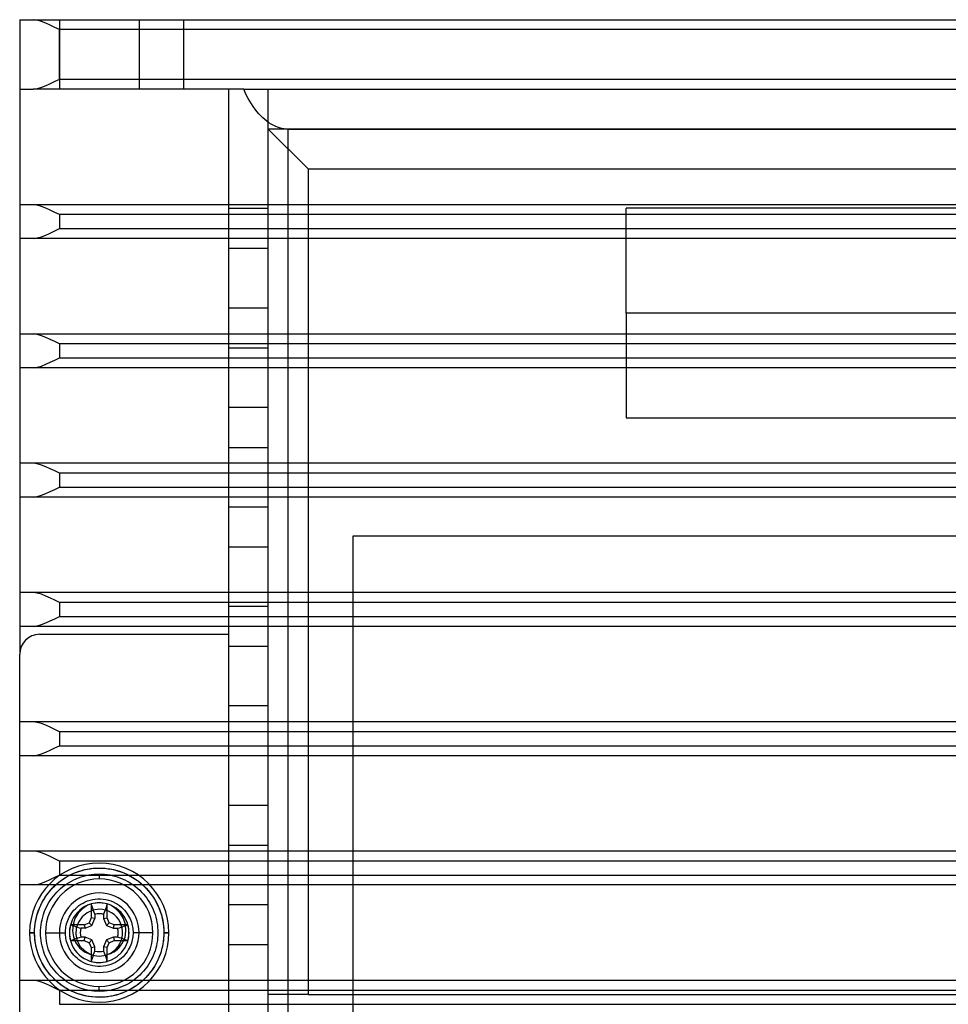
# Model space of a CAD drawing. Header units: millimetres. Extents: x -76 to 76, y -48 to 50.
# Tile 2 of 16: x -76 to -29, y 0 to 50. Entities that reach past the tile are written whole.
import ezdxf

# ---------------------------------------------------------------- set-up
doc = ezdxf.new("R2010")
doc.units = ezdxf.units.MM
doc.layers.add('MAIN-1', color=7, linetype='Continuous')
doc.layers.add('MAIN-2', color=7, linetype='Continuous')

msp = doc.modelspace()

# ---------------------------------------------------------------- linework, layer by layer
at = {"layer": 'MAIN-1'}
for p, q in [((-75.5, 49.5), (-75.5, 46)), ((-75.5, 49.5), (-74.823, 49.5)), ((-74.823, 49.5), (74.823, 49.5)), ((-74.621, 49.475), (-74.823, 49.5)), ((-74.406, 49.412), (-74.621, 49.475)), ((-74.185, 49.326), (-74.406, 49.412)), ((-73.959, 49.225), (-74.185, 49.326)), ((-73.73, 49.115), (-73.959, 49.225)), ((-73.5, 49), (-73.73, 49.115)), ((-73.5, 46.5), (-73.5, 49)), ((73.5, 49), (-73.5, 49)), ((-74.406, 46.088), (-74.621, 46.025)), ((-74.185, 46.174), (-74.406, 46.088)), ((-73.959, 46.275), (-74.185, 46.174)), ((-73.73, 46.385), (-73.959, 46.275)), ((-73.5, 46.5), (-73.73, 46.385)), ((73.5, 46.5), (-73.5, 46.5)), ((-75.5, 46), (-75.5, 17.6)), ((-75.5, 46), (-74.823, 46)), ((-74.621, 46.025), (-74.823, 46)), ((-64.592, 46), (-74.823, 46)), ((-65, 46), (-65, -43)), ((-64.236, 46), (-64.598, 46)), ((-64.163, 45.843), (-64.236, 46)), ((-64.236, 46), (64.236, 46)), ((-64.087, 45.691), (-64.163, 45.843)), ((-64.008, 45.543), (-64.087, 45.691)), ((-63.926, 45.4), (-64.008, 45.543)), ((-63.841, 45.262), (-63.926, 45.4)), ((-63.753, 45.131), (-63.841, 45.262)), ((-63.662, 45.005), (-63.753, 45.131)), ((-63.569, 44.886), (-63.662, 45.005)), ((-63.473, 44.773), (-63.569, 44.886)), ((-63.375, 44.668), (-63.473, 44.773)), ((-63.275, 44.569), (-63.375, 44.668)), ((-63.174, 44.478), (-63.275, 44.569)), ((-63.07, 44.395), (-63.174, 44.478)), ((-62.966, 44.319), (-63.07, 44.395)), ((-62.86, 44.252), (-62.966, 44.319)), ((-62.754, 44.192), (-62.86, 44.252)), ((-62.646, 44.141), (-62.754, 44.192)), ((-62.538, 44.097), (-62.646, 44.141)), ((-62.43, 44.062), (-62.538, 44.097)), ((-62.322, 44.035), (-62.43, 44.062)), ((-62.214, 44.015), (-62.322, 44.035)), ((-62.107, 44.004), (-62.214, 44.015)), ((-62, 44), (-62.107, 44.004)), ((-62, -43), (-62, 44)), ((-62, 44), (62, 44)), ((-74.5, 18.6), (-65, 18.6)), ((-75.5, -10.4), (-75.5, 17.6)), ((-73.188, 6.377), (-73.04, 6.462)), ((-73.04, 6.462), (-72.888, 6.538)), ((-72.888, 6.538), (-72.735, 6.606)), ((-72.735, 6.606), (-72.58, 6.665)), ((-72.58, 6.665), (-72.424, 6.716)), ((-72.424, 6.716), (-72.267, 6.758)), ((-72.411, 6.406), (-72.285, 6.444)), ((-72.285, 6.444), (-72.157, 6.477)), ((-72.267, 6.758), (-72.111, 6.792)), ((-72.157, 6.477), (-72.028, 6.503)), ((-72.111, 6.792), (-71.956, 6.818)), ((-72.028, 6.503), (-71.898, 6.524)), ((-71.956, 6.818), (-71.802, 6.836)), ((-71.898, 6.524), (-71.767, 6.538)), ((-71.802, 6.836), (-71.65, 6.847)), ((-71.767, 6.538), (-71.634, 6.547)), ((-71.65, 6.847), (-71.5, 6.85)), ((-71.634, 6.547), (-71.5, 6.55)), ((-71.5, 6.85), (-71.35, 6.847)), ((-71.5, 6.55), (-71.367, 6.547)), ((-71.5, 6.55), (-71.5, 6.3)), ((-71.367, 6.547), (-71.235, 6.538)), ((-71.35, 6.847), (-71.198, 6.836)), ((-71.235, 6.538), (-71.104, 6.524)), ((-71.198, 6.836), (-71.044, 6.818)), ((-71.104, 6.524), (-70.974, 6.503)), ((-71.044, 6.818), (-70.889, 6.792)), ((-70.974, 6.503), (-70.845, 6.477)), ((-70.889, 6.792), (-70.733, 6.758)), ((-70.845, 6.477), (-70.717, 6.444)), ((-70.733, 6.758), (-70.576, 6.716)), ((-70.717, 6.444), (-70.59, 6.406)), ((-70.576, 6.716), (-70.42, 6.665)), ((-70.42, 6.665), (-70.265, 6.606)), ((-70.265, 6.606), (-70.112, 6.538)), ((-70.112, 6.538), (-69.96, 6.462)), ((-69.96, 6.462), (-69.812, 6.377)), ((-73.859, 5.836), (-73.736, 5.959)), ((-73.736, 5.959), (-73.607, 6.075)), ((-73.607, 6.075), (-73.472, 6.183)), ((-73.472, 6.183), (-73.332, 6.284)), ((-73.339, 5.907), (-73.235, 5.987)), ((-73.332, 6.284), (-73.188, 6.377)), ((-73.235, 5.987), (-73.127, 6.062)), ((-73.127, 6.062), (-73.015, 6.132)), ((-73.015, 6.132), (-72.9, 6.197)), ((-72.9, 6.197), (-72.781, 6.257)), ((-72.781, 6.257), (-72.66, 6.312)), ((-72.66, 6.312), (-72.536, 6.362)), ((-72.536, 6.362), (-72.411, 6.406)), ((-70.59, 6.406), (-70.464, 6.362)), ((-70.464, 6.362), (-70.34, 6.313)), ((-70.34, 6.313), (-70.219, 6.258)), ((-70.219, 6.258), (-70.102, 6.198)), ((-70.102, 6.198), (-69.987, 6.133)), ((-69.987, 6.133), (-69.876, 6.063)), ((-69.876, 6.063), (-69.767, 5.988)), ((-69.812, 6.377), (-69.668, 6.284)), ((-69.767, 5.988), (-69.662, 5.908)), ((-69.668, 6.284), (-69.528, 6.183)), ((-69.528, 6.183), (-69.393, 6.075)), ((-69.393, 6.075), (-69.264, 5.959)), ((-69.264, 5.959), (-69.141, 5.836)), ((-74.184, 5.432), (-74.083, 5.572)), ((-74.083, 5.572), (-73.975, 5.707)), ((-73.975, 5.707), (-73.859, 5.836)), ((-73.808, 5.438), (-73.723, 5.54)), ((-73.723, 5.54), (-73.633, 5.638)), ((-73.633, 5.638), (-73.538, 5.733)), ((-73.538, 5.733), (-73.441, 5.822)), ((-73.441, 5.822), (-73.339, 5.907)), ((-69.662, 5.908), (-69.56, 5.823)), ((-69.56, 5.823), (-69.462, 5.733)), ((-69.462, 5.733), (-69.367, 5.638)), ((-69.367, 5.638), (-69.278, 5.541)), ((-69.278, 5.541), (-69.193, 5.439)), ((-69.141, 5.836), (-69.025, 5.707)), ((-69.025, 5.707), (-68.917, 5.572)), ((-68.917, 5.572), (-68.816, 5.432)), ((-74.506, 4.835), (-74.438, 4.988)), ((-74.438, 4.988), (-74.362, 5.14)), ((-74.362, 5.14), (-74.277, 5.288)), ((-74.277, 5.288), (-74.184, 5.432)), ((-74.158, 4.881), (-74.098, 4.998)), ((-74.098, 4.998), (-74.033, 5.113)), ((-74.033, 5.113), (-73.963, 5.224)), ((-73.963, 5.224), (-73.888, 5.333)), ((-73.888, 5.333), (-73.808, 5.438)), ((-72.612, 4.886), (-72.52, 4.96)), ((-72.52, 4.96), (-72.42, 5.029)), ((-72.42, 5.029), (-72.314, 5.093)), ((-72.314, 5.093), (-72.201, 5.149)), ((-72.201, 5.149), (-72.082, 5.197)), ((-72.082, 5.197), (-71.958, 5.237)), ((-71.958, 5.237), (-71.83, 5.268)), ((-71.87, 4.959), (-71.9, 5.046)), ((-71.9, 5.046), (-71.9, 4.35)), ((-71.841, 4.873), (-71.87, 4.959)), ((-71.83, 5.268), (-71.699, 5.288)), ((-71.699, 5.288), (-71.567, 5.299)), ((-71.567, 5.299), (-71.433, 5.299)), ((-71.433, 5.299), (-71.301, 5.288)), ((-71.301, 5.288), (-71.17, 5.268)), ((-71.17, 5.268), (-71.042, 5.237)), ((-71.13, 4.959), (-71.159, 4.873)), ((-71.1, 5.046), (-71.13, 4.959)), ((-71.1, 4.35), (-71.1, 5.046)), ((-71.042, 5.237), (-70.918, 5.197)), ((-70.918, 5.197), (-70.799, 5.149)), ((-70.799, 5.149), (-70.686, 5.093)), ((-70.686, 5.093), (-70.58, 5.029)), ((-70.58, 5.029), (-70.48, 4.96)), ((-70.48, 4.96), (-70.388, 4.886)), ((-69.193, 5.439), (-69.113, 5.335)), ((-69.113, 5.335), (-69.038, 5.227)), ((-69.038, 5.227), (-68.968, 5.115)), ((-68.968, 5.115), (-68.903, 5)), ((-68.903, 5), (-68.843, 4.881)), ((-68.816, 5.432), (-68.723, 5.288)), ((-68.723, 5.288), (-68.638, 5.14)), ((-68.638, 5.14), (-68.562, 4.988)), ((-68.562, 4.988), (-68.494, 4.835)), ((-74.658, 4.367), (-74.616, 4.524)), ((-74.616, 4.524), (-74.565, 4.68)), ((-74.565, 4.68), (-74.506, 4.835)), ((-74.344, 4.383), (-74.306, 4.51)), ((-74.306, 4.51), (-74.262, 4.636)), ((-74.262, 4.636), (-74.213, 4.76)), ((-74.213, 4.76), (-74.158, 4.881)), ((-73.009, 4.383), (-72.961, 4.469)), ((-72.961, 4.469), (-72.906, 4.556)), ((-72.906, 4.556), (-72.844, 4.641)), ((-72.844, 4.641), (-72.774, 4.725)), ((-72.774, 4.725), (-72.697, 4.807)), ((-72.697, 4.807), (-72.612, 4.886)), ((-71.811, 4.787), (-71.841, 4.873)), ((-71.781, 4.7), (-71.811, 4.787)), ((-71.751, 4.614), (-71.781, 4.7)), ((-71.722, 4.527), (-71.751, 4.614)), ((-71.722, 4.527), (-71.722, 4.314)), ((-71.249, 4.614), (-71.278, 4.527)), ((-71.278, 4.527), (-71.278, 4.314)), ((-71.219, 4.7), (-71.249, 4.614)), ((-71.189, 4.787), (-71.219, 4.7)), ((-71.159, 4.873), (-71.189, 4.787)), ((-70.388, 4.886), (-70.303, 4.807)), ((-70.303, 4.807), (-70.226, 4.725)), ((-70.226, 4.725), (-70.156, 4.641)), ((-70.156, 4.641), (-70.094, 4.556)), ((-70.094, 4.556), (-70.039, 4.469)), ((-70.039, 4.469), (-69.991, 4.383)), ((-68.843, 4.881), (-68.788, 4.76)), ((-68.788, 4.76), (-68.738, 4.636)), ((-68.738, 4.636), (-68.694, 4.511)), ((-68.694, 4.511), (-68.656, 4.384)), ((-68.494, 4.835), (-68.435, 4.68)), ((-68.435, 4.68), (-68.384, 4.524)), ((-68.384, 4.524), (-68.342, 4.367)), ((-74.736, 3.902), (-74.718, 4.056)), ((-74.718, 4.056), (-74.692, 4.211)), ((-74.692, 4.211), (-74.658, 4.367)), ((-74.438, 3.865), (-74.424, 3.996)), ((-74.424, 3.996), (-74.403, 4.126)), ((-74.403, 4.126), (-74.377, 4.255)), ((-74.377, 4.255), (-74.344, 4.383)), ((-73.176, 3.887), (-73.16, 3.965)), ((-73.16, 3.965), (-73.141, 4.045)), ((-73.141, 4.045), (-73.116, 4.128)), ((-73.116, 4.128), (-73.086, 4.211)), ((-73.086, 4.211), (-73.051, 4.297)), ((-73.051, 4.297), (-73.009, 4.383)), ((-72.25, 4), (-72.946, 4)), ((-72.946, 4), (-72.859, 3.97)), ((-72.859, 3.97), (-72.773, 3.941)), ((-72.25, 4), (-72.003, 4.103)), ((-72.25, 4), (-72.214, 3.822)), ((-72.214, 3.822), (-71.866, 3.966)), ((-71.9, 4.35), (-72.003, 4.103)), ((-71.866, 3.966), (-72.003, 4.103)), ((-71.722, 4.314), (-71.9, 4.35)), ((-71.866, 3.966), (-71.722, 4.314)), ((-71.278, 4.314), (-71.1, 4.35)), ((-71.278, 4.314), (-71.134, 3.966)), ((-71.134, 3.966), (-70.997, 4.103)), ((-71.134, 3.966), (-70.786, 3.822)), ((-70.997, 4.103), (-71.1, 4.35)), ((-70.75, 4), (-70.997, 4.103)), ((-70.786, 3.822), (-70.75, 4)), ((-70.054, 4), (-70.75, 4)), ((-70.227, 3.941), (-70.141, 3.97)), ((-70.141, 3.97), (-70.054, 4)), ((-69.991, 4.383), (-69.949, 4.297)), ((-69.949, 4.297), (-69.914, 4.211)), ((-69.914, 4.211), (-69.884, 4.128)), ((-69.884, 4.128), (-69.859, 4.045)), ((-69.859, 4.045), (-69.84, 3.965)), ((-69.84, 3.965), (-69.824, 3.887)), ((-68.656, 4.384), (-68.623, 4.257)), ((-68.623, 4.257), (-68.597, 4.128)), ((-68.597, 4.128), (-68.576, 3.998)), ((-68.576, 3.998), (-68.562, 3.866)), ((-68.342, 4.367), (-68.308, 4.211)), ((-68.308, 4.211), (-68.282, 4.056)), ((-68.282, 4.056), (-68.264, 3.902)), ((-75, 3.6), (-74.75, 3.6)), ((-74.75, 3.6), (-74.747, 3.75)), ((-74.747, 3.47), (-74.75, 3.6)), ((-74.747, 3.75), (-74.736, 3.902)), ((-74.739, 3.335), (-74.747, 3.47)), ((-74.45, 3.6), (-74.447, 3.733)), ((-74.447, 3.466), (-74.45, 3.6)), ((-74.447, 3.733), (-74.438, 3.865)), ((-74.438, 3.334), (-74.447, 3.466)), ((-74.2, 3.6), (-73.2, 3.6)), ((-73.2, 3.6), (-73.199, 3.668)), ((-73.199, 3.532), (-73.2, 3.6)), ((-73.199, 3.668), (-73.194, 3.739)), ((-73.194, 3.461), (-73.199, 3.532)), ((-73.194, 3.739), (-73.187, 3.812)), ((-73.187, 3.812), (-73.176, 3.887)), ((-72.773, 3.941), (-72.687, 3.911)), ((-72.687, 3.911), (-72.6, 3.881)), ((-72.6, 3.881), (-72.514, 3.851)), ((-72.514, 3.851), (-72.427, 3.822)), ((-72.214, 3.822), (-72.427, 3.822)), ((-70.786, 3.822), (-70.573, 3.822)), ((-70.573, 3.822), (-70.486, 3.851)), ((-70.486, 3.851), (-70.4, 3.881)), ((-70.4, 3.881), (-70.313, 3.911)), ((-70.313, 3.911), (-70.227, 3.941)), ((-69.824, 3.887), (-69.813, 3.812)), ((-69.813, 3.812), (-69.806, 3.739)), ((-69.806, 3.739), (-69.801, 3.668)), ((-69.801, 3.532), (-69.806, 3.461)), ((-69.801, 3.668), (-69.8, 3.6)), ((-69.8, 3.6), (-69.801, 3.532)), ((-68.8, 3.6), (-69.8, 3.6)), ((-68.562, 3.866), (-68.553, 3.734)), ((-68.553, 3.467), (-68.562, 3.335)), ((-68.553, 3.734), (-68.55, 3.6)), ((-68.55, 3.6), (-68.553, 3.467)), ((-68.264, 3.902), (-68.253, 3.75)), ((-68.253, 3.47), (-68.261, 3.335)), ((-68.253, 3.75), (-68.25, 3.6)), ((-68.25, 3.6), (-68.253, 3.47)), ((-68, 3.6), (-68.25, 3.6)), ((-74.725, 3.195), (-74.739, 3.335)), ((-74.703, 3.051), (-74.725, 3.195)), ((-74.674, 2.902), (-74.703, 3.051)), ((-74.424, 3.202), (-74.438, 3.334)), ((-74.403, 3.072), (-74.424, 3.202)), ((-74.377, 2.943), (-74.403, 3.072)), ((-73.187, 3.388), (-73.194, 3.461)), ((-73.176, 3.313), (-73.187, 3.388)), ((-73.16, 3.235), (-73.176, 3.313)), ((-73.141, 3.155), (-73.16, 3.235)), ((-73.116, 3.072), (-73.141, 3.155)), ((-73.086, 2.989), (-73.116, 3.072)), ((-73.051, 2.903), (-73.086, 2.989)), ((-72.859, 3.23), (-72.946, 3.2)), ((-72.946, 3.2), (-72.25, 3.2)), ((-72.773, 3.259), (-72.859, 3.23)), ((-72.687, 3.289), (-72.773, 3.259)), ((-72.6, 3.319), (-72.687, 3.289)), ((-72.514, 3.349), (-72.6, 3.319)), ((-72.427, 3.378), (-72.514, 3.349)), ((-72.214, 3.378), (-72.427, 3.378)), ((-72.25, 3.2), (-72.214, 3.378)), ((-72.25, 3.2), (-72.003, 3.097)), ((-71.866, 3.234), (-72.214, 3.378)), ((-72.003, 3.097), (-71.866, 3.234)), ((-72.003, 3.097), (-71.9, 2.85)), ((-71.722, 2.886), (-71.866, 3.234)), ((-71.134, 3.234), (-71.278, 2.886)), ((-70.786, 3.378), (-71.134, 3.234)), ((-70.997, 3.097), (-71.134, 3.234)), ((-71.1, 2.85), (-70.997, 3.097)), ((-70.997, 3.097), (-70.75, 3.2)), ((-70.786, 3.378), (-70.75, 3.2)), ((-70.573, 3.378), (-70.786, 3.378)), ((-70.75, 3.2), (-70.054, 3.2)), ((-70.486, 3.349), (-70.573, 3.378)), ((-70.4, 3.319), (-70.486, 3.349)), ((-70.313, 3.289), (-70.4, 3.319)), ((-70.227, 3.259), (-70.313, 3.289)), ((-70.141, 3.23), (-70.227, 3.259)), ((-70.054, 3.2), (-70.141, 3.23)), ((-69.914, 2.989), (-69.949, 2.903)), ((-69.884, 3.072), (-69.914, 2.989)), ((-69.859, 3.155), (-69.884, 3.072)), ((-69.84, 3.235), (-69.859, 3.155)), ((-69.824, 3.313), (-69.84, 3.235)), ((-69.813, 3.388), (-69.824, 3.313)), ((-69.806, 3.461), (-69.813, 3.388)), ((-68.597, 3.074), (-68.623, 2.945)), ((-68.576, 3.204), (-68.597, 3.074)), ((-68.562, 3.335), (-68.576, 3.204)), ((-68.297, 3.051), (-68.326, 2.902)), ((-68.275, 3.195), (-68.297, 3.051)), ((-68.261, 3.335), (-68.275, 3.195)), ((-74.636, 2.748), (-74.674, 2.902)), ((-74.59, 2.591), (-74.636, 2.748)), ((-74.533, 2.431), (-74.59, 2.591)), ((-74.344, 2.816), (-74.377, 2.943)), ((-74.306, 2.689), (-74.344, 2.816)), ((-74.262, 2.564), (-74.306, 2.689)), ((-74.212, 2.44), (-74.262, 2.564)), ((-73.009, 2.817), (-73.051, 2.903)), ((-72.961, 2.731), (-73.009, 2.817)), ((-72.906, 2.644), (-72.961, 2.731)), ((-72.844, 2.559), (-72.906, 2.644)), ((-72.774, 2.475), (-72.844, 2.559)), ((-71.9, 2.85), (-71.722, 2.886)), ((-71.9, 2.85), (-71.9, 2.154)), ((-71.811, 2.413), (-71.781, 2.5)), ((-71.781, 2.5), (-71.751, 2.586)), ((-71.751, 2.586), (-71.722, 2.673)), ((-71.722, 2.673), (-71.722, 2.886)), ((-71.278, 2.886), (-71.278, 2.673)), ((-71.1, 2.85), (-71.278, 2.886)), ((-71.278, 2.673), (-71.249, 2.586)), ((-71.249, 2.586), (-71.219, 2.5)), ((-71.219, 2.5), (-71.189, 2.413)), ((-71.1, 2.154), (-71.1, 2.85)), ((-70.156, 2.559), (-70.226, 2.475)), ((-70.094, 2.644), (-70.156, 2.559)), ((-70.039, 2.731), (-70.094, 2.644)), ((-69.991, 2.817), (-70.039, 2.731)), ((-69.949, 2.903), (-69.991, 2.817)), ((-68.738, 2.564), (-68.787, 2.44)), ((-68.694, 2.69), (-68.738, 2.564)), ((-68.656, 2.817), (-68.694, 2.69)), ((-68.623, 2.945), (-68.656, 2.817)), ((-68.41, 2.591), (-68.467, 2.431)), ((-68.364, 2.748), (-68.41, 2.591)), ((-68.326, 2.902), (-68.364, 2.748)), ((-74.465, 2.268), (-74.533, 2.431)), ((-74.385, 2.104), (-74.465, 2.268)), ((-74.293, 1.938), (-74.385, 2.104)), ((-74.157, 2.319), (-74.212, 2.44)), ((-74.097, 2.2), (-74.157, 2.319)), ((-74.032, 2.085), (-74.097, 2.2)), ((-73.962, 1.973), (-74.032, 2.085)), ((-72.697, 2.393), (-72.774, 2.475)), ((-72.612, 2.314), (-72.697, 2.393)), ((-72.52, 2.24), (-72.612, 2.314)), ((-72.42, 2.171), (-72.52, 2.24)), ((-72.314, 2.107), (-72.42, 2.171)), ((-72.201, 2.051), (-72.314, 2.107)), ((-72.082, 2.003), (-72.201, 2.051)), ((-71.958, 1.963), (-72.082, 2.003)), ((-71.9, 2.154), (-71.87, 2.241)), ((-71.87, 2.241), (-71.841, 2.327)), ((-71.841, 2.327), (-71.811, 2.413)), ((-71.189, 2.413), (-71.159, 2.327)), ((-71.159, 2.327), (-71.13, 2.241)), ((-71.13, 2.241), (-71.1, 2.154)), ((-70.918, 2.003), (-71.042, 1.963)), ((-70.799, 2.051), (-70.918, 2.003)), ((-70.686, 2.107), (-70.799, 2.051)), ((-70.58, 2.171), (-70.686, 2.107)), ((-70.48, 2.24), (-70.58, 2.171)), ((-70.388, 2.314), (-70.48, 2.24)), ((-70.303, 2.393), (-70.388, 2.314)), ((-70.226, 2.475), (-70.303, 2.393)), ((-68.967, 2.087), (-69.037, 1.976)), ((-68.902, 2.202), (-68.967, 2.087)), ((-68.842, 2.319), (-68.902, 2.202)), ((-68.787, 2.44), (-68.842, 2.319)), ((-68.615, 2.104), (-68.707, 1.938)), ((-68.535, 2.268), (-68.615, 2.104)), ((-68.467, 2.431), (-68.535, 2.268)), ((-74.188, 1.773), (-74.293, 1.938)), ((-74.069, 1.609), (-74.188, 1.773)), ((-73.936, 1.449), (-74.069, 1.609)), ((-73.887, 1.865), (-73.962, 1.973)), ((-73.807, 1.761), (-73.887, 1.865)), ((-73.722, 1.659), (-73.807, 1.761)), ((-73.633, 1.562), (-73.722, 1.659)), ((-73.538, 1.467), (-73.633, 1.562)), ((-71.83, 1.932), (-71.958, 1.963)), ((-71.699, 1.912), (-71.83, 1.932)), ((-71.567, 1.901), (-71.699, 1.912)), ((-71.433, 1.901), (-71.567, 1.901)), ((-71.301, 1.912), (-71.433, 1.901)), ((-71.17, 1.932), (-71.301, 1.912)), ((-71.042, 1.963), (-71.17, 1.932)), ((-69.367, 1.562), (-69.462, 1.467)), ((-69.277, 1.66), (-69.367, 1.562)), ((-69.192, 1.762), (-69.277, 1.66)), ((-69.112, 1.867), (-69.192, 1.762)), ((-69.037, 1.976), (-69.112, 1.867)), ((-68.931, 1.609), (-69.064, 1.449)), ((-68.812, 1.773), (-68.931, 1.609)), ((-68.707, 1.938), (-68.812, 1.773)), ((-73.788, 1.292), (-73.936, 1.449)), ((-73.626, 1.142), (-73.788, 1.292)), ((-73.45, 1), (-73.626, 1.142)), ((-73.44, 1.377), (-73.538, 1.467)), ((-73.26, 0.868), (-73.45, 1)), ((-73.338, 1.292), (-73.44, 1.377)), ((-73.233, 1.212), (-73.338, 1.292)), ((-73.124, 1.137), (-73.233, 1.212)), ((-73.013, 1.067), (-73.124, 1.137)), ((-72.898, 1.002), (-73.013, 1.067)), ((-72.781, 0.942), (-72.898, 1.002)), ((-70.1, 1.003), (-70.219, 0.943)), ((-69.985, 1.068), (-70.1, 1.003)), ((-69.873, 1.138), (-69.985, 1.068)), ((-69.765, 1.213), (-69.873, 1.138)), ((-69.661, 1.293), (-69.765, 1.213)), ((-69.55, 1), (-69.74, 0.868)), ((-69.559, 1.378), (-69.661, 1.293)), ((-69.462, 1.467), (-69.559, 1.378)), ((-69.374, 1.142), (-69.55, 1)), ((-69.212, 1.292), (-69.374, 1.142)), ((-69.064, 1.449), (-69.212, 1.292)), ((-73.056, 0.747), (-73.26, 0.868)), ((-72.84, 0.639), (-73.056, 0.747)), ((-72.612, 0.546), (-72.84, 0.639)), ((-72.66, 0.887), (-72.781, 0.942)), ((-72.536, 0.838), (-72.66, 0.887)), ((-72.376, 0.47), (-72.612, 0.546)), ((-72.41, 0.794), (-72.536, 0.838)), ((-72.283, 0.756), (-72.41, 0.794)), ((-72.155, 0.723), (-72.283, 0.756)), ((-72.026, 0.697), (-72.155, 0.723)), ((-71.896, 0.676), (-72.026, 0.697)), ((-71.765, 0.662), (-71.896, 0.676)), ((-71.633, 0.653), (-71.765, 0.662)), ((-71.5, 0.65), (-71.633, 0.653)), ((-71.5, 0.65), (-71.5, 0.9)), ((-71.366, 0.653), (-71.5, 0.65)), ((-71.233, 0.662), (-71.366, 0.653)), ((-71.102, 0.676), (-71.233, 0.662)), ((-70.972, 0.697), (-71.102, 0.676)), ((-70.843, 0.723), (-70.972, 0.697)), ((-70.715, 0.756), (-70.843, 0.723)), ((-70.589, 0.794), (-70.715, 0.756)), ((-70.388, 0.546), (-70.624, 0.47)), ((-70.464, 0.838), (-70.589, 0.794)), ((-70.34, 0.888), (-70.464, 0.838)), ((-70.16, 0.639), (-70.388, 0.546)), ((-70.219, 0.943), (-70.34, 0.888)), ((-69.944, 0.747), (-70.16, 0.639)), ((-69.74, 0.868), (-69.944, 0.747)), ((-72.131, 0.412), (-72.376, 0.47)), ((-71.881, 0.372), (-72.131, 0.412)), ((-71.627, 0.352), (-71.881, 0.372)), ((-71.373, 0.352), (-71.627, 0.352)), ((-71.119, 0.372), (-71.373, 0.352)), ((-70.869, 0.412), (-71.119, 0.372)), ((-70.624, 0.47), (-70.869, 0.412))]:
    msp.add_line(p, q, dxfattribs=at)
for centre, radius, start, end in [((-74.5, 17.6), 1, 90, 180), ((-71.5, 3.6), 3.5, 90, 180), ((-71.5, 3.6), 3.5, 0, 90), ((-71.5, 3.6), 2.7, 90, 180), ((-71.5, 3.6), 2.7, 0, 90), ((-71.5, 3.6), 1.5, 90, 105.466), ((-71.5, 3.6), 1.5, 74.534, 90), ((-71.5, 3.6), 0.953, 90, 103.4357), ((-71.5, 3.6), 0.953, 76.5643, 90), ((-71.5, 3.6), 1.5, 164.534, 195.466), ((-71.5, 3.6), 1.5, 344.534, 15.466), ((-71.5, 3.6), 3.5, 180, 270), ((-71.5, 3.6), 2.7, 180, 270), ((-71.5, 3.6), 0.953, 166.5643, 193.4357), ((-71.5, 3.6), 3.5, 270, 0), ((-71.5, 3.6), 2.7, 270, 0), ((-71.5, 3.6), 0.953, 346.5643, 13.4357), ((-71.5, 3.6), 0.953, 256.5643, 283.4357), ((-71.5, 3.6), 1.5, 254.534, 285.466)]:
    msp.add_arc(centre, radius, start, end, dxfattribs=at)
at = {"layer": 'MAIN-2'}
for p, q in [((-75.5, 49.5), (-75.5, 49.5)), ((-75.5, 49.5), (-75.5, 49.5)), ((-73.5, 49.5), (-73.5, 46)), ((-69.5, 49.5), (-69.5, 46)), ((-69.5, 49.5), (-69.5, 46)), ((-67.25, 46), (-67.25, 49.5)), ((-75.5, 46), (-75.5, 46)), ((-75.5, 46), (-75.5, 46)), ((-75.5, 46), (-75.5, 46)), ((-65, 46), (-65, 46)), ((-63, 46), (-63, 46)), ((-63, 44), (-63, 46)), ((-63, 0.5), (-63, 44)), ((12.5, 44), (-63, 44)), ((-63, 44), (-61, 42)), ((-61, 42), (-61, 0.5)), ((-61, 42), (12.5, 42)), ((-75.5, 40.2), (-75.5, 40.2)), ((75.5, 40.2), (-75.5, 40.2)), ((-74.621, 40.175), (-74.823, 40.2)), ((-74.406, 40.112), (-74.621, 40.175)), ((-74.185, 40.026), (-74.406, 40.112)), ((-73.959, 39.925), (-74.185, 40.026)), ((-73.73, 39.815), (-73.959, 39.925)), ((-73.5, 39.7), (-73.73, 39.815)), ((73.5, 39.7), (-73.5, 39.7)), ((-73.5, 39.7), (-73.5, 39)), ((-65, 40), (-65, 40)), ((-63, 40), (-65, 40)), ((-63, 40), (-63, 40)), ((10, 40.02), (-45, 40.02)), ((-45, 34.75), (-45, 40.02)), ((-74.406, 38.588), (-74.185, 38.674)), ((-74.185, 38.674), (-73.959, 38.775)), ((-73.959, 38.775), (-73.73, 38.886)), ((-73.73, 38.886), (-73.5, 39)), ((-73.5, 39), (73.5, 39)), ((-75.5, 38.5), (-75.5, 38.5)), ((75.5, 38.5), (-75.5, 38.5)), ((-74.823, 38.5), (-74.621, 38.525)), ((-74.621, 38.525), (-74.406, 38.588)), ((-65, 38), (-65, 38)), ((-63, 38), (-65, 38)), ((-63, 38), (-63, 38)), ((-65, 35), (-65, 35)), ((-63, 35), (-65, 35)), ((-63, 35), (-63, 35)), ((-45, 34.75), (-45, 29.48)), ((10, 34.75), (-45, 34.75)), ((-75.5, 33.7), (-75.5, 33.7)), ((-75.5, 33.7), (75.5, 33.7)), ((-74.621, 33.675), (-74.823, 33.7)), ((-74.406, 33.612), (-74.621, 33.675)), ((-74.185, 33.526), (-74.406, 33.612)), ((-73.959, 33.425), (-74.185, 33.526)), ((-73.73, 33.315), (-73.959, 33.425)), ((-73.5, 33.2), (-73.73, 33.315)), ((73.5, 33.2), (-73.5, 33.2)), ((-73.5, 33.2), (-73.5, 32.5)), ((-65, 33), (-65, 33)), ((-65, 33), (-63, 33)), ((-63, 33), (-63, 33)), ((-74.185, 32.174), (-73.959, 32.275)), ((-73.959, 32.275), (-73.73, 32.386)), ((-73.73, 32.386), (-73.5, 32.5)), ((-73.5, 32.5), (73.5, 32.5)), ((-75.5, 32), (-75.5, 32)), ((75.5, 32), (-75.5, 32)), ((-74.823, 32), (-74.621, 32.025)), ((-74.621, 32.025), (-74.406, 32.088)), ((-74.406, 32.088), (-74.185, 32.174)), ((-65, 30), (-65, 30)), ((-63, 30), (-65, 30)), ((-63, 30), (-63, 30)), ((-45, 29.48), (10, 29.48)), ((-65, 28), (-65, 28)), ((-65, 28), (-63, 28)), ((-63, 28), (-63, 28)), ((-75.5, 27.2), (-75.5, 27.2)), ((75.5, 27.2), (-75.5, 27.2)), ((-74.621, 27.175), (-74.823, 27.2)), ((-74.406, 27.112), (-74.621, 27.175)), ((-74.185, 27.026), (-74.406, 27.112)), ((-73.959, 26.925), (-74.185, 27.026)), ((-73.73, 26.815), (-73.959, 26.925)), ((-73.5, 26.7), (-73.73, 26.815)), ((73.5, 26.7), (-73.5, 26.7)), ((-73.5, 26.7), (-73.5, 26)), ((-74.185, 25.674), (-73.959, 25.775)), ((-73.959, 25.775), (-73.73, 25.886)), ((-73.73, 25.886), (-73.5, 26)), ((-73.5, 26), (73.5, 26)), ((-75.5, 25.5), (-75.5, 25.5)), ((75.5, 25.5), (-75.5, 25.5)), ((-74.823, 25.5), (-74.621, 25.525)), ((-74.621, 25.525), (-74.406, 25.588)), ((-74.406, 25.588), (-74.185, 25.674)), ((-65, 25), (-65, 25)), ((-63, 25), (-65, 25)), ((-63, 25), (-63, 25)), ((-58.728, 23.555), (36.867, 23.555)), ((-58.728, -45.417), (-58.728, 23.555)), ((-58.728, 23.555), (-58.728, 23.555)), ((-65, 23), (-65, 23)), ((-65, 23), (-63, 23)), ((-63, 23), (-63, 23)), ((-75.5, 20.7), (-75.5, 20.7)), ((75.5, 20.7), (-75.5, 20.7)), ((-74.62, 20.675), (-74.823, 20.7)), ((-74.405, 20.612), (-74.62, 20.675)), ((-74.182, 20.525), (-74.405, 20.612)), ((-73.956, 20.424), (-74.182, 20.525)), ((-73.729, 20.314), (-73.956, 20.424)), ((-73.5, 20.2), (-73.729, 20.314)), ((73.5, 20.2), (-73.5, 20.2)), ((-73.5, 20.2), (-73.5, 19.5)), ((-65, 20), (-65, 20)), ((-63, 20), (-65, 20)), ((-63, 20), (-63, 20)), ((-73.959, 19.275), (-73.73, 19.386)), ((-73.73, 19.386), (-73.5, 19.5)), ((-73.5, 19.5), (73.5, 19.5)), ((-75.5, 19), (-75.5, 19)), ((75.5, 19), (-75.5, 19)), ((-74.823, 19), (-74.621, 19.025)), ((-74.621, 19.025), (-74.406, 19.088)), ((-74.406, 19.088), (-74.185, 19.174)), ((-74.185, 19.174), (-73.959, 19.275)), ((-74.5, 18.6), (-74.5, 18.6)), ((-65, 18.6), (-65, 18.6)), ((-65, 18), (-65, 18)), ((-65, 18), (-63, 18)), ((-63, 18), (-63, 18)), ((-75.5, 17.6), (-75.5, 17.6)), ((-65, 15), (-65, 15)), ((-63, 15), (-65, 15)), ((-63, 15), (-63, 15)), ((-75.5, 14.2), (-75.5, 14.2)), ((75.5, 14.2), (-75.5, 14.2)), ((-74.621, 14.175), (-74.823, 14.2)), ((-74.406, 14.112), (-74.621, 14.175)), ((-74.185, 14.026), (-74.406, 14.112)), ((-73.959, 13.925), (-74.185, 14.026)), ((-73.73, 13.815), (-73.959, 13.925)), ((-73.5, 13.7), (-73.73, 13.815)), ((73.5, 13.7), (-73.5, 13.7)), ((-73.5, 13.7), (-73.5, 13)), ((-73.959, 12.775), (-73.73, 12.886)), ((-73.73, 12.886), (-73.5, 13)), ((-73.5, 13), (73.5, 13)), ((-65, 13), (-65, 13)), ((-65, 13), (-63, 13)), ((-63, 13), (-63, 13)), ((-75.5, 12.5), (-75.5, 12.5)), ((75.5, 12.5), (-75.5, 12.5)), ((-74.823, 12.5), (-74.621, 12.525)), ((-74.621, 12.525), (-74.406, 12.588)), ((-74.406, 12.588), (-74.185, 12.674)), ((-74.185, 12.674), (-73.959, 12.775)), ((-65, 10), (-65, 10)), ((-63, 10), (-65, 10)), ((-63, 10), (-63, 10)), ((-65, 8), (-65, 8)), ((-65, 8), (-63, 8)), ((-63, 8), (-63, 8)), ((-75.5, 7.7), (-75.5, 7.7)), ((75.5, 7.7), (-75.5, 7.7)), ((-74.621, 7.675), (-74.823, 7.7)), ((-74.406, 7.612), (-74.621, 7.675)), ((-74.185, 7.526), (-74.406, 7.612)), ((-73.959, 7.425), (-74.185, 7.526)), ((-73.73, 7.315), (-73.959, 7.425)), ((-73.5, 7.2), (-73.73, 7.315)), ((73.5, 7.2), (-73.5, 7.2)), ((-73.5, 7.2), (-73.5, 6.5)), ((-71.5, 7.1), (-71.5, 7.1)), ((-73.73, 6.386), (-73.5, 6.5)), ((-73.5, 6.5), (73.5, 6.5)), ((-73.169, 6.389), (-73.042, 6.461)), ((-73.042, 6.461), (-72.911, 6.528)), ((-72.911, 6.528), (-72.778, 6.588)), ((-72.778, 6.588), (-72.641, 6.643)), ((-72.641, 6.643), (-72.503, 6.692)), ((-72.503, 6.692), (-72.364, 6.734)), ((-72.364, 6.734), (-72.224, 6.769)), ((-72.224, 6.769), (-72.082, 6.798)), ((-72.082, 6.798), (-71.938, 6.821)), ((-71.938, 6.821), (-71.794, 6.837)), ((-71.794, 6.837), (-71.648, 6.847)), ((-71.648, 6.847), (-71.5, 6.85)), ((-71.5, 6.85), (-71.317, 6.845)), ((-71.317, 6.845), (-71.137, 6.83)), ((-71.137, 6.83), (-70.958, 6.805)), ((-70.958, 6.805), (-70.781, 6.77)), ((-70.781, 6.77), (-70.606, 6.725)), ((-70.606, 6.725), (-70.432, 6.67)), ((-70.432, 6.67), (-70.258, 6.603)), ((-70.258, 6.603), (-70.077, 6.522)), ((-70.077, 6.522), (-69.903, 6.431)), ((-75.5, 6), (-75.5, 6)), ((75.5, 6), (-75.5, 6)), ((-74.823, 6), (-74.621, 6.025)), ((-74.621, 6.025), (-74.406, 6.088)), ((-74.406, 6.088), (-74.185, 6.174)), ((-74.185, 6.174), (-73.959, 6.275)), ((-73.959, 6.275), (-73.73, 6.386)), ((-73.849, 5.845), (-73.746, 5.949)), ((-73.746, 5.949), (-73.638, 6.048)), ((-73.638, 6.048), (-73.526, 6.142)), ((-73.526, 6.142), (-73.411, 6.23)), ((-73.411, 6.23), (-73.292, 6.312)), ((-73.292, 6.312), (-73.169, 6.389)), ((-71.5, 6.3), (-71.5, 6.3)), ((-69.903, 6.431), (-69.736, 6.33)), ((-69.736, 6.33), (-69.575, 6.219)), ((-69.575, 6.219), (-69.421, 6.098)), ((-69.421, 6.098), (-69.273, 5.967)), ((-69.273, 5.967), (-69.133, 5.827)), ((-74.214, 5.39), (-74.131, 5.509)), ((-74.131, 5.509), (-74.042, 5.625)), ((-74.042, 5.625), (-73.949, 5.737)), ((-73.949, 5.737), (-73.849, 5.845)), ((-71.5, 5.6), (-71.5, 5.6)), ((-69.133, 5.827), (-69.002, 5.679)), ((-69.002, 5.679), (-68.881, 5.525)), ((-68.881, 5.525), (-68.77, 5.364)), ((-74.488, 4.878), (-74.428, 5.011)), ((-74.428, 5.011), (-74.362, 5.141)), ((-74.362, 5.141), (-74.291, 5.267)), ((-74.291, 5.267), (-74.214, 5.39)), ((-72.082, 4.983), (-72.342, 4.804)), ((-72.082, 4.983), (-72.342, 4.804)), ((-72.082, 4.983), (-72.224, 4.914)), ((-70.641, 4.829), (-70.918, 4.983)), ((-70.658, 4.804), (-70.918, 4.983)), ((-68.77, 5.364), (-68.669, 5.197)), ((-68.669, 5.197), (-68.578, 5.023)), ((-68.578, 5.023), (-68.497, 4.842)), ((-65, 5), (-65, 5)), ((-63, 5), (-65, 5)), ((-63, 5), (-63, 5)), ((-74.669, 4.322), (-74.634, 4.463)), ((-74.634, 4.463), (-74.591, 4.603)), ((-74.591, 4.603), (-74.543, 4.741)), ((-74.543, 4.741), (-74.488, 4.878)), ((-72.698, 4.502), (-72.787, 4.371)), ((-72.558, 4.576), (-72.72, 4.306)), ((-72.558, 4.575), (-72.72, 4.306)), ((-72.597, 4.623), (-72.698, 4.502)), ((-72.483, 4.733), (-72.597, 4.623)), ((-72.342, 4.804), (-72.558, 4.575)), ((-72.342, 4.804), (-72.558, 4.576)), ((-72.358, 4.831), (-72.483, 4.733)), ((-72.113, 4.603), (-72.362, 4.399)), ((-72.224, 4.914), (-72.358, 4.831)), ((-71.819, 4.731), (-72.113, 4.603)), ((-71.5, 4.775), (-71.819, 4.731)), ((-71.338, 4.764), (-71.5, 4.775)), ((-71.181, 4.731), (-71.338, 4.764)), ((-71.03, 4.676), (-71.181, 4.731)), ((-70.887, 4.602), (-71.03, 4.676)), ((-70.755, 4.509), (-70.887, 4.602)), ((-70.638, 4.398), (-70.755, 4.509)), ((-70.442, 4.576), (-70.658, 4.804)), ((-70.403, 4.623), (-70.641, 4.829)), ((-70.28, 4.306), (-70.442, 4.576)), ((-70.213, 4.371), (-70.403, 4.623)), ((-68.497, 4.842), (-68.43, 4.668)), ((-68.43, 4.668), (-68.375, 4.495)), ((-68.375, 4.495), (-68.33, 4.32)), ((-74.737, 3.892), (-74.721, 4.037)), ((-74.721, 4.037), (-74.698, 4.18)), ((-74.698, 4.18), (-74.669, 4.322)), ((-72.919, 4.085), (-72.962, 3.933)), ((-72.861, 4.231), (-72.919, 4.085)), ((-72.787, 4.371), (-72.861, 4.231)), ((-72.819, 4.008), (-72.844, 3.694)), ((-72.818, 4.008), (-72.844, 3.694)), ((-72.72, 4.306), (-72.819, 4.008)), ((-72.72, 4.306), (-72.818, 4.008)), ((-72.546, 4.135), (-72.652, 3.832)), ((-72.362, 4.399), (-72.546, 4.135)), ((-70.536, 4.273), (-70.638, 4.398)), ((-70.453, 4.135), (-70.536, 4.273)), ((-70.39, 3.987), (-70.453, 4.135)), ((-70.348, 3.831), (-70.39, 3.987)), ((-70.181, 4.007), (-70.28, 4.306)), ((-70.08, 4.084), (-70.213, 4.371)), ((-70.156, 3.694), (-70.181, 4.007)), ((-70.01, 3.775), (-70.08, 4.084)), ((-68.33, 4.32), (-68.295, 4.143)), ((-68.295, 4.143), (-68.27, 3.964)), ((-68.27, 3.964), (-68.255, 3.783)), ((-74.75, 3.6), (-75, 3.6)), ((-74.75, 3.6), (-74.747, 3.747)), ((-74.745, 3.417), (-74.75, 3.6)), ((-74.747, 3.747), (-74.737, 3.892)), ((-72.989, 3.777), (-73, 3.619)), ((-73, 3.619), (-72.993, 3.461)), ((-72.962, 3.933), (-72.989, 3.777)), ((-72.844, 3.694), (-72.796, 3.384)), ((-72.844, 3.694), (-72.796, 3.384)), ((-72.652, 3.832), (-72.672, 3.511)), ((-72.672, 3.511), (-72.604, 3.197)), ((-70.351, 3.352), (-70.328, 3.511)), ((-70.327, 3.672), (-70.348, 3.831)), ((-70.328, 3.511), (-70.327, 3.672)), ((-70.204, 3.383), (-70.156, 3.694)), ((-70.006, 3.46), (-70.01, 3.775)), ((-68.255, 3.783), (-68.25, 3.6)), ((-68.25, 3.6), (-68.253, 3.453)), ((-68.25, 3.6), (-68, 3.6)), ((-74.73, 3.236), (-74.745, 3.417)), ((-74.705, 3.057), (-74.73, 3.236)), ((-74.67, 2.88), (-74.705, 3.057)), ((-72.993, 3.461), (-72.97, 3.304)), ((-72.97, 3.304), (-72.931, 3.151)), ((-72.931, 3.151), (-72.876, 3.003)), ((-72.876, 3.003), (-72.805, 2.861)), ((-72.796, 3.384), (-72.676, 3.093)), ((-72.796, 3.384), (-72.676, 3.093)), ((-72.676, 3.093), (-72.49, 2.839)), ((-72.676, 3.093), (-72.49, 2.839)), ((-72.604, 3.197), (-72.453, 2.912)), ((-70.546, 2.913), (-70.461, 3.05)), ((-70.511, 2.839), (-70.324, 3.093)), ((-70.461, 3.05), (-70.396, 3.197)), ((-70.396, 3.197), (-70.351, 3.352)), ((-70.324, 3.093), (-70.204, 3.383)), ((-70.195, 2.86), (-70.069, 3.15)), ((-70.069, 3.15), (-70.006, 3.46)), ((-68.302, 3.02), (-68.331, 2.878)), ((-68.279, 3.163), (-68.302, 3.02)), ((-68.263, 3.308), (-68.279, 3.163)), ((-68.253, 3.453), (-68.263, 3.308)), ((-65, 3), (-65, 3)), ((-65, 3), (-63, 3)), ((-63, 3), (-63, 3)), ((-74.625, 2.705), (-74.67, 2.88)), ((-74.57, 2.532), (-74.625, 2.705)), ((-74.503, 2.358), (-74.57, 2.532)), ((-72.805, 2.861), (-72.72, 2.728)), ((-72.72, 2.728), (-72.622, 2.604)), ((-72.622, 2.604), (-72.51, 2.491)), ((-72.51, 2.491), (-72.388, 2.391)), ((-72.49, 2.839), (-72.245, 2.642)), ((-72.49, 2.839), (-72.245, 2.642)), ((-72.453, 2.912), (-72.231, 2.68)), ((-72.245, 2.642), (-71.956, 2.517)), ((-72.245, 2.642), (-71.956, 2.517)), ((-72.231, 2.68), (-71.956, 2.517)), ((-71.044, 2.517), (-70.756, 2.642)), ((-71.044, 2.517), (-70.9, 2.589)), ((-71.043, 2.517), (-70.919, 2.56)), ((-70.919, 2.56), (-70.801, 2.616)), ((-70.9, 2.589), (-70.768, 2.681)), ((-70.801, 2.616), (-70.689, 2.685)), ((-70.768, 2.681), (-70.649, 2.789)), ((-70.756, 2.642), (-70.511, 2.839)), ((-70.689, 2.685), (-70.586, 2.767)), ((-70.649, 2.789), (-70.546, 2.913)), ((-70.613, 2.39), (-70.379, 2.603)), ((-70.586, 2.767), (-70.493, 2.858)), ((-70.493, 2.858), (-70.41, 2.96)), ((-70.379, 2.603), (-70.195, 2.86)), ((-68.409, 2.597), (-68.457, 2.459)), ((-68.366, 2.737), (-68.409, 2.597)), ((-68.331, 2.878), (-68.366, 2.737)), ((-74.422, 2.177), (-74.503, 2.358)), ((-74.331, 2.003), (-74.422, 2.177)), ((-74.23, 1.836), (-74.331, 2.003)), ((-72.388, 2.391), (-72.256, 2.304)), ((-72.256, 2.304), (-72.115, 2.232)), ((-72.115, 2.232), (-71.968, 2.175)), ((-71.968, 2.175), (-71.815, 2.133)), ((-71.815, 2.133), (-71.659, 2.108)), ((-71.659, 2.108), (-71.5, 2.1)), ((-71.5, 2.1), (-71.186, 2.133)), ((-71.186, 2.133), (-70.885, 2.232)), ((-70.885, 2.232), (-70.613, 2.39)), ((-68.638, 2.059), (-68.709, 1.933)), ((-68.572, 2.189), (-68.638, 2.059)), ((-68.512, 2.322), (-68.572, 2.189)), ((-68.457, 2.459), (-68.512, 2.322)), ((-74.119, 1.675), (-74.23, 1.836)), ((-73.998, 1.521), (-74.119, 1.675)), ((-73.867, 1.373), (-73.998, 1.521)), ((-71.5, 1.6), (-71.5, 1.6)), ((-68.958, 1.575), (-69.051, 1.463)), ((-68.869, 1.691), (-68.958, 1.575)), ((-68.786, 1.81), (-68.869, 1.691)), ((-68.709, 1.933), (-68.786, 1.81)), ((-75.5, 1.2), (-75.5, 1.2)), ((75.5, 1.2), (-75.5, 1.2)), ((-74.621, 1.175), (-74.823, 1.2)), ((-74.406, 1.112), (-74.621, 1.175)), ((-74.185, 1.026), (-74.406, 1.112)), ((-73.959, 0.925), (-74.185, 1.026)), ((-73.727, 1.233), (-73.867, 1.373)), ((-73.579, 1.102), (-73.727, 1.233)), ((-73.425, 0.981), (-73.579, 1.102)), ((-69.474, 1.058), (-69.589, 0.97)), ((-69.362, 1.152), (-69.474, 1.058)), ((-69.254, 1.251), (-69.362, 1.152)), ((-69.151, 1.355), (-69.254, 1.251)), ((-69.051, 1.463), (-69.151, 1.355)), ((-73.73, 0.815), (-73.959, 0.925)), ((-73.5, 0.7), (-73.73, 0.815)), ((73.5, 0.7), (-73.5, 0.7)), ((-73.5, 0.7), (-73.5, 0)), ((-73.264, 0.87), (-73.425, 0.981)), ((-73.097, 0.769), (-73.264, 0.87)), ((-72.923, 0.678), (-73.097, 0.769)), ((-72.742, 0.597), (-72.923, 0.678)), ((-72.568, 0.53), (-72.742, 0.597)), ((-72.394, 0.475), (-72.568, 0.53)), ((-71.5, 0.9), (-71.5, 0.9)), ((-70.497, 0.508), (-70.636, 0.466)), ((-70.359, 0.557), (-70.497, 0.508)), ((-70.222, 0.612), (-70.359, 0.557)), ((-70.089, 0.672), (-70.222, 0.612)), ((-69.958, 0.739), (-70.089, 0.672)), ((-69.831, 0.811), (-69.958, 0.739)), ((-69.708, 0.888), (-69.831, 0.811)), ((-69.589, 0.97), (-69.708, 0.888)), ((-63, 0.5), (-63, 0.5)), ((-63, -0.5), (-63, 0.5)), ((-61, 0.5), (-63, 0.5)), ((-61, 0.5), (12.5, 0.5)), ((-73.5, 0), (73.5, 0)), ((-72.219, 0.43), (-72.394, 0.475)), ((-72.042, 0.395), (-72.219, 0.43)), ((-71.863, 0.37), (-72.042, 0.395)), ((-71.683, 0.355), (-71.863, 0.37)), ((-71.5, 0.35), (-71.683, 0.355)), ((-71.352, 0.353), (-71.5, 0.35)), ((-71.5, 0.1), (-71.5, 0.1)), ((-71.206, 0.363), (-71.352, 0.353)), ((-71.062, 0.379), (-71.206, 0.363)), ((-70.918, 0.402), (-71.062, 0.379)), ((-70.776, 0.431), (-70.918, 0.402)), ((-70.636, 0.466), (-70.776, 0.431))]:
    msp.add_line(p, q, dxfattribs=at)
for radius, start, end in [(2, 90, 270), (2, 270, 90), (1.5, 90, 112.8208), (1.5, 67.1807, 90), (1.175, 247.1808, 270), (1.175, 270, 292.8213)]:
    msp.add_arc((-71.5, 3.6), radius, start, end, dxfattribs=at)

doc.saveas('drawing.dxf')
